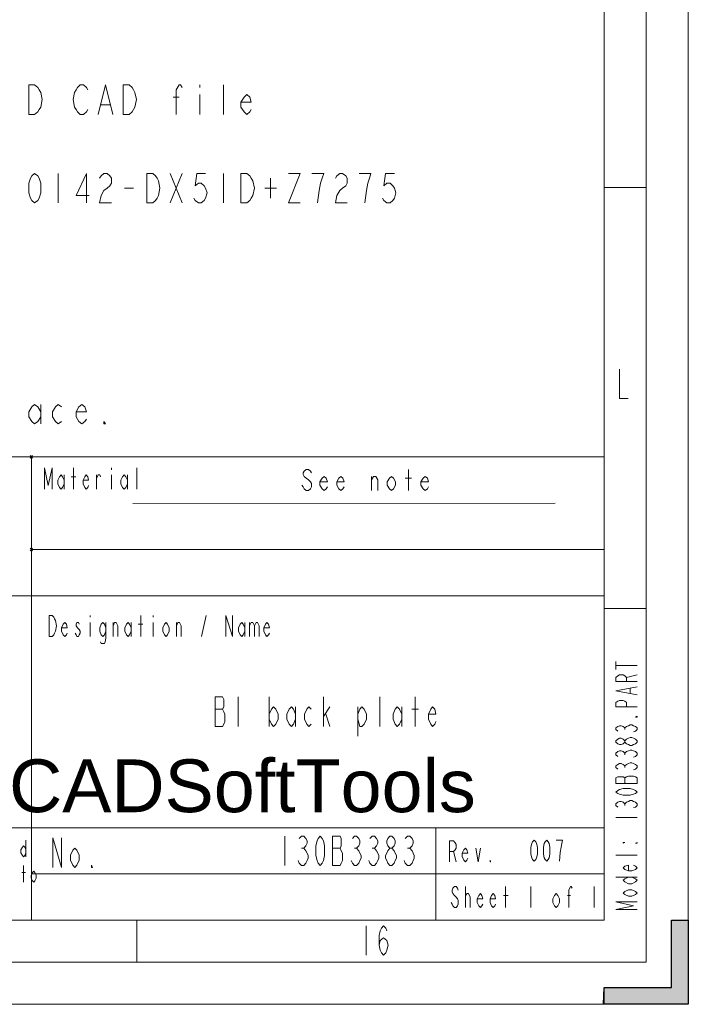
# Model space of a CAD drawing. Header units: millimetres. Extents: x 0 to 839, y 1 to 594.
# Tile 19 of 27: x 760 to 839, y 1 to 118. Entities that reach past the tile are written whole.
import ezdxf

# ---------------------------------------------------------------- set-up
doc = ezdxf.new("R2010")
doc.units = ezdxf.units.MM
doc.header["$MEASUREMENT"] = 0
doc.layers.get('0').update_dxf_attribs({"linetype": 'CONTINUOUS'})
doc.layers.add('13D9150', color=7, linetype='CONTINUOUS')
doc.styles.add('13D91E0', font='Arial.ttf')

# ---------------------------------------------------------------- blocks, each defined once
blk = doc.blocks.new('13A4510')
at = {"layer": '13D9150', "color": 0, "true_color": 0x000001, "style": '13D91E0'}
blk.add_text('Created in Free Online PDF to DWG Converter by CADSoftTools', height=1, dxfattribs=at).set_placement((0, 0))

msp = doc.modelspace()

# ---------------------------------------------------------------- hatches: boundary and pattern name
at = {"true_color": 0x000007}
msp.add_hatch(color=0, dxfattribs=at).paths.add_polyline_path([(839.025, 1.452), (828.993, 1.452), (829.059, 3.432), (837.045, 3.432), (837.045, 11.418), (839.025, 11.418)])

# ---------------------------------------------------------------- linework, layer by layer
at = {"color": 0, "linetype": 'Continuous', "lineweight": 15, "true_color": 0x000007}
for points in [[(839.025, 1.452), (839.025, 594.132), (839.025, 594.132)], [(829.059, 11.418), (829.059, 584.133), (829.059, 584.133)], [(834.042, 98.208), (829.059, 98.208), (829.059, 98.208)], [(649.44, 66.297), (829.059, 66.297), (829.059, 66.297)], [(761.343, 66.132), (761.046, 66.462), (761.046, 66.462)], [(761.343, 66.462), (761.046, 66.132), (761.046, 66.132)], [(761.211, 66.297), (761.211, 11.418), (761.211, 11.418)], [(829.059, 66.297), (829.059, 11.418), (829.059, 11.418)], [(761.343, 55.176), (761.046, 55.473), (761.046, 55.473)], [(761.343, 55.473), (761.046, 55.176), (761.046, 55.176)], [(761.211, 55.308), (829.059, 55.308), (829.059, 55.308)], [(649.44, 49.83), (829.059, 49.83), (829.059, 49.83)], [(834.042, 48.345), (829.059, 48.345), (829.059, 48.345)], [(649.44, 22.374), (829.059, 22.374), (829.059, 22.374)], [(19.833, 11.418), (829.059, 11.418), (829.059, 11.418)], [(649.44, 11.418), (829.059, 11.418), (829.059, 11.418)], [(773.685, 6.435), (773.685, 11.418), (773.685, 11.418)], [(837.045, 11.418), (839.025, 11.418), (839.025, 11.418)], [(837.045, 3.432), (837.045, 11.418), (837.045, 11.418)], [(829.059, 3.432), (837.045, 3.432), (837.045, 3.432)], [(829.059, 1.452), (829.059, 3.432), (829.059, 3.432)], [(-0.132, 1.452), (839.025, 1.452), (839.025, 1.452)]]:
    msp.add_lwpolyline(points, dxfattribs=at)
at = {"color": 0, "linetype": 'Continuous', "lineweight": 5, "true_color": 0x000007}
for points in [[(834.042, 6.435), (834.042, 589.149), (834.042, 589.149)], [(767.877, 107.448), (767.712, 107.151), (767.349, 106.854), (766.986, 106.854), (766.656, 107.151), (766.491, 107.448), (766.293, 107.712), (766.128, 108.603), (766.293, 109.461), (766.491, 109.758), (766.656, 110.055), (766.986, 110.352), (767.349, 110.352), (767.712, 110.055), (767.877, 109.758)], [(769.098, 106.854), (769.956, 110.352), (770.847, 106.854)], [(778.338, 106.854), (778.338, 109.758), (778.701, 110.352), (778.866, 110.352), (779.064, 110.055)], [(781.143, 110.352), (781.143, 110.055), (781.143, 110.055)], [(783.948, 106.854), (783.948, 110.352), (783.948, 110.352)], [(778.008, 108.9), (778.701, 108.9), (778.701, 108.9)], [(781.143, 109.197), (781.143, 106.854), (781.143, 106.854)], [(787.248, 107.448), (787.083, 107.151), (786.72, 106.854), (786.39, 107.151), (786.027, 107.712), (786.027, 108.306), (786.39, 108.9), (786.72, 109.197), (787.083, 108.9), (787.248, 108.306), (786.027, 108.306)], [(769.461, 108.009), (770.484, 108.009), (770.484, 108.009)], [(764.379, 99.858), (764.379, 96.393), (764.379, 96.393)], [(767.712, 96.393), (767.712, 99.858), (766.491, 97.251), (768.042, 97.251)], [(769.263, 99.297), (769.461, 99.594), (769.791, 99.858), (770.154, 99.858), (770.484, 99.594), (770.682, 99.297), (770.682, 98.703), (770.484, 98.406), (770.154, 98.109), (769.791, 97.845), (769.461, 97.251), (769.263, 96.393), (770.682, 96.393)], [(777.645, 99.858), (779.064, 96.393), (779.064, 96.393)], [(777.645, 96.393), (779.064, 99.858), (779.064, 99.858)], [(781.836, 99.858), (780.78, 99.858), (780.615, 98.406), (780.978, 98.703), (781.308, 98.703), (781.671, 98.406), (781.836, 98.109), (782.034, 97.548), (781.836, 96.954), (781.671, 96.657), (781.308, 96.393), (780.978, 96.393), (780.615, 96.657), (780.45, 96.954)], [(783.948, 99.858), (783.948, 96.393), (783.948, 96.393)], [(789.525, 99.297), (789.525, 96.954), (789.525, 96.954)], [(791.637, 99.858), (793.023, 99.858), (791.637, 96.393), (793.023, 96.393)], [(795.102, 96.393), (795.3, 97.845), (795.465, 98.703), (795.63, 99.297), (795.828, 99.858), (794.409, 99.858)], [(797.214, 99.297), (797.379, 99.594), (797.742, 99.858), (798.072, 99.858), (798.435, 99.594), (798.6, 99.297), (798.6, 98.703), (798.435, 98.406), (798.072, 98.109), (797.742, 97.845), (797.379, 97.251), (797.214, 96.393), (798.6, 96.393)], [(800.712, 96.393), (800.877, 97.845), (801.042, 98.703), (801.24, 99.297), (801.405, 99.858), (800.019, 99.858)], [(804.21, 99.858), (803.154, 99.858), (802.956, 98.406), (803.319, 98.703), (803.682, 98.703), (804.012, 98.406), (804.21, 98.109), (804.375, 97.548), (804.21, 96.954), (804.012, 96.657), (803.682, 96.393), (803.319, 96.393), (802.956, 96.657), (802.791, 96.954)], [(772.233, 98.109), (773.289, 98.109), (773.289, 98.109)], [(788.832, 98.109), (790.218, 98.109), (790.218, 98.109)], [(830.874, 76.692), (830.874, 73.194), (831.897, 73.194)], [(762.3, 71.049), (761.937, 70.488), (761.574, 70.191), (761.244, 70.488), (760.881, 71.049), (760.881, 71.643), (761.244, 72.237), (761.574, 72.501), (761.937, 72.237), (762.3, 71.643)], [(762.3, 72.501), (762.3, 70.191), (762.3, 70.191)], [(764.742, 70.488), (764.379, 70.191), (764.049, 70.488), (763.686, 71.049), (763.686, 71.643), (764.049, 72.237), (764.379, 72.501), (764.742, 72.237)], [(767.712, 70.752), (767.514, 70.488), (767.184, 70.191), (766.821, 70.488), (766.491, 71.049), (766.491, 71.643), (766.821, 72.237), (767.184, 72.501), (767.514, 72.237), (767.712, 71.643), (766.491, 71.643)], [(649.44, 66.297), (829.059, 66.297), (829.059, 66.297)], [(761.211, 66.297), (761.211, 11.418), (761.211, 11.418)], [(829.059, 66.297), (829.059, 11.418), (829.059, 11.418)], [(762.729, 62.469), (762.729, 64.977), (763.191, 62.898), (763.653, 64.977), (763.653, 62.469)], [(765.072, 63.096), (764.874, 62.667), (764.709, 62.469), (764.511, 62.667), (764.313, 63.096), (764.313, 63.525), (764.511, 63.921), (764.709, 64.152), (764.874, 63.921), (765.072, 63.525)], [(765.072, 64.152), (765.072, 62.469), (765.072, 62.469)], [(766.194, 62.469), (766.194, 64.977), (766.194, 64.977)], [(767.976, 62.898), (767.877, 62.667), (767.679, 62.469), (767.514, 62.667), (767.316, 63.096), (767.316, 63.525), (767.514, 63.921), (767.679, 64.152), (767.877, 63.921), (767.976, 63.525), (767.316, 63.525)], [(768.9, 62.469), (768.9, 64.152), (768.9, 64.152)], [(768.9, 63.723), (769.098, 64.152), (769.296, 64.152), (769.362, 63.921)], [(770.682, 64.977), (770.682, 64.746), (770.682, 64.746)], [(770.682, 64.152), (770.682, 62.469), (770.682, 62.469)], [(772.563, 63.096), (772.365, 62.667), (772.167, 62.469), (772.002, 62.667), (771.804, 63.096), (771.804, 63.525), (772.002, 63.921), (772.167, 64.152), (772.365, 63.921), (772.563, 63.525)], [(772.563, 64.152), (772.563, 62.469), (772.563, 62.469)], [(773.685, 62.469), (773.685, 64.977), (773.685, 64.977)], [(794.376, 64.383), (794.244, 64.581), (794.013, 64.812), (793.749, 64.812), (793.518, 64.581), (793.386, 64.383), (793.386, 64.185), (793.518, 63.954), (793.749, 63.756), (794.013, 63.558), (794.244, 63.327), (794.376, 63.129), (794.376, 62.733), (794.244, 62.502), (794.013, 62.304), (793.749, 62.304), (793.518, 62.502), (793.386, 62.733), (793.254, 62.931)], [(805.86, 62.304), (805.86, 64.812), (805.86, 64.812)], [(765.897, 63.921), (766.458, 63.921), (766.458, 63.921)], [(796.257, 62.733), (796.125, 62.502), (795.861, 62.304), (795.63, 62.502), (795.366, 62.931), (795.366, 63.327), (795.63, 63.756), (795.861, 63.954), (796.125, 63.756), (796.257, 63.327), (795.366, 63.327)], [(798.237, 62.733), (798.105, 62.502), (797.874, 62.304), (797.61, 62.502), (797.379, 62.931), (797.379, 63.327), (797.61, 63.756), (797.874, 63.954), (798.105, 63.756), (798.237, 63.327), (797.379, 63.327)], [(801.504, 62.304), (801.504, 63.954), (801.504, 63.954)], [(801.504, 63.558), (801.735, 63.954), (801.999, 63.954), (802.23, 63.558), (802.23, 62.304)], [(805.464, 63.756), (806.223, 63.756), (806.223, 63.756)], [(808.236, 62.733), (808.104, 62.502), (807.84, 62.304), (807.609, 62.502), (807.345, 62.931), (807.345, 63.327), (807.609, 63.756), (807.84, 63.954), (808.104, 63.756), (808.236, 63.327), (807.345, 63.327)], [(773.223, 60.786), (823.251, 60.819), (823.251, 60.819)], [(761.211, 55.308), (829.059, 55.308), (829.059, 55.308)], [(649.44, 49.83), (829.059, 49.83), (829.059, 49.83)], [(765.435, 45.408), (765.336, 45.21), (765.171, 45.012), (764.973, 45.21), (764.775, 45.639), (764.775, 46.035), (764.973, 46.464), (765.171, 46.662), (765.336, 46.464), (765.435, 46.035), (764.775, 46.035)], [(766.854, 46.464), (766.755, 46.662), (766.557, 46.662), (766.491, 46.464), (766.491, 46.266), (766.656, 46.035), (766.854, 45.837), (766.953, 45.639), (766.953, 45.408), (766.854, 45.21), (766.755, 45.012), (766.557, 45.012), (766.491, 45.21), (766.392, 45.408)], [(768.174, 47.487), (768.174, 47.289), (768.174, 47.289)], [(768.174, 46.662), (768.174, 45.012), (768.174, 45.012)], [(770.022, 45.639), (769.857, 45.21), (769.659, 45.012), (769.461, 45.21), (769.296, 45.639), (769.296, 46.035), (769.461, 46.464), (769.659, 46.662), (769.857, 46.464), (770.022, 46.035)], [(770.022, 46.662), (770.022, 44.814), (769.923, 44.385), (769.857, 44.187), (769.461, 44.187), (769.362, 44.385)], [(770.88, 45.012), (770.88, 46.662), (770.88, 46.662)], [(770.88, 46.266), (771.045, 46.662), (771.243, 46.662), (771.441, 46.266), (771.441, 45.012)], [(773.025, 45.639), (772.827, 45.21), (772.662, 45.012), (772.464, 45.21), (772.266, 45.639), (772.266, 46.035), (772.464, 46.464), (772.662, 46.662), (772.827, 46.464), (773.025, 46.035)], [(773.025, 46.662), (773.025, 45.012), (773.025, 45.012)], [(774.147, 45.012), (774.147, 47.487), (774.147, 47.487)], [(775.632, 47.487), (775.632, 47.289), (775.632, 47.289)], [(775.632, 46.662), (775.632, 45.012), (775.632, 45.012)], [(778.371, 45.012), (778.371, 46.662), (778.371, 46.662)], [(778.371, 46.266), (778.536, 46.662), (778.734, 46.662), (778.932, 46.266), (778.932, 45.012)], [(781.341, 45.012), (781.902, 47.487), (781.902, 47.487)], [(784.245, 45.012), (784.245, 47.487), (785.004, 45.012), (785.004, 47.487)], [(786.489, 45.639), (786.291, 45.21), (786.126, 45.012), (785.928, 45.21), (785.73, 45.639), (785.73, 46.035), (785.928, 46.464), (786.126, 46.662), (786.291, 46.464), (786.489, 46.035)], [(786.489, 46.662), (786.489, 45.012), (786.489, 45.012)], [(787.05, 46.662), (787.05, 45.012), (787.05, 45.012)], [(787.05, 46.266), (787.248, 46.662), (787.413, 46.662), (787.611, 46.266), (787.611, 45.012)], [(787.611, 46.266), (787.809, 46.662), (787.974, 46.662), (788.172, 46.266), (788.172, 45.012)], [(789.393, 45.408), (789.294, 45.21), (789.096, 45.012), (788.931, 45.21), (788.733, 45.639), (788.733, 46.035), (788.931, 46.464), (789.096, 46.662), (789.294, 46.464), (789.393, 46.035), (788.733, 46.035)], [(773.85, 46.464), (774.411, 46.464), (774.411, 46.464)], [(830.445, 41.118), (830.445, 42.042), (830.445, 42.042)], [(830.445, 41.58), (832.953, 41.58), (832.953, 41.58)], [(832.953, 39.699), (830.445, 39.699), (830.445, 40.161), (830.676, 40.359), (830.874, 40.458), (831.303, 40.458), (831.501, 40.359), (831.699, 40.161), (831.699, 39.699)], [(831.699, 40.161), (832.953, 40.458), (832.953, 40.458)], [(832.953, 38.115), (830.445, 38.577), (832.953, 39.039)], [(832.128, 38.313), (832.128, 38.874), (832.128, 38.874)], [(785.697, 37.851), (785.697, 34.353), (785.697, 34.353)], [(789.36, 37.851), (789.36, 34.353), (789.36, 34.353)], [(795.795, 34.353), (795.795, 37.851), (795.795, 37.851)], [(802.461, 34.353), (802.461, 37.851), (802.461, 37.851)], [(806.652, 34.353), (806.652, 37.851), (806.652, 37.851)], [(832.953, 36.696), (830.445, 36.696), (830.445, 37.191), (830.676, 37.356), (830.874, 37.455), (831.303, 37.455), (831.501, 37.356), (831.699, 37.191), (831.699, 36.696)], [(782.958, 36.399), (783.849, 36.399), (783.849, 36.399)], [(789.36, 35.805), (789.624, 36.399), (789.888, 36.696), (790.152, 36.399), (790.416, 35.805), (790.416, 35.244), (790.152, 34.65), (789.888, 34.353), (789.624, 34.65), (789.36, 35.244)], [(792.495, 35.244), (792.231, 34.65), (792, 34.353), (791.736, 34.65), (791.472, 35.244), (791.472, 35.805), (791.736, 36.399), (792, 36.696), (792.231, 36.399), (792.495, 35.805)], [(792.495, 36.696), (792.495, 34.353), (792.495, 34.353)], [(794.343, 34.65), (794.079, 34.353), (793.815, 34.65), (793.551, 35.244), (793.551, 35.805), (793.815, 36.399), (794.079, 36.696), (794.343, 36.399)], [(795.795, 35.541), (796.554, 36.696), (796.554, 36.696)], [(799.854, 35.805), (800.118, 36.399), (800.349, 36.696), (800.613, 36.399), (800.877, 35.805), (800.877, 35.244), (800.613, 34.65), (800.349, 34.353), (800.118, 34.353), (799.854, 35.244)], [(799.854, 36.696), (799.854, 33.198), (799.854, 33.198)], [(805.068, 35.244), (804.804, 34.65), (804.54, 34.353), (804.309, 34.65), (804.045, 35.244), (804.045, 35.805), (804.309, 36.399), (804.54, 36.696), (804.804, 36.399), (805.068, 35.805)], [(805.068, 36.696), (805.068, 34.353), (805.068, 34.353)], [(806.256, 36.399), (807.048, 36.399), (807.048, 36.399)], [(809.127, 34.947), (808.995, 34.65), (808.731, 34.353), (808.5, 34.65), (808.236, 35.244), (808.236, 35.805), (808.5, 36.399), (808.731, 36.696), (808.995, 36.399), (809.127, 35.805), (808.236, 35.805)], [(796.059, 35.805), (796.554, 34.353), (796.554, 34.353)], [(830.676, 33.792), (830.445, 33.99), (830.445, 34.188), (830.676, 34.353), (830.874, 34.452), (831.072, 34.452), (831.303, 34.353), (831.501, 34.188), (831.699, 34.353), (831.93, 34.452), (832.128, 34.551), (832.326, 34.551), (832.524, 34.452), (832.755, 34.353), (832.953, 34.188), (832.953, 33.99), (832.755, 33.792), (832.524, 33.726)], [(831.501, 33.99), (831.501, 34.188), (831.501, 34.188)], [(831.501, 32.505), (831.303, 32.307), (831.072, 32.208), (830.874, 32.208), (830.676, 32.307), (830.445, 32.505), (830.445, 32.67), (830.676, 32.868), (830.874, 32.967), (831.072, 32.967), (831.303, 32.868), (831.501, 32.67)], [(830.676, 30.822), (830.445, 30.987), (830.445, 31.185), (830.676, 31.383), (830.874, 31.482), (831.072, 31.482), (831.303, 31.383), (831.501, 31.185), (831.699, 31.383), (831.93, 31.482), (832.128, 31.548), (832.326, 31.548), (832.524, 31.482), (832.755, 31.383), (832.953, 31.185), (832.953, 30.987), (832.755, 30.822), (832.524, 30.723)], [(831.501, 30.987), (831.501, 31.185), (831.501, 31.185)], [(830.676, 29.304), (830.445, 29.502), (830.445, 29.7), (830.676, 29.865), (830.874, 29.964), (831.072, 29.964), (831.303, 29.865), (831.501, 29.7), (831.699, 29.865), (831.93, 29.964), (832.128, 30.063), (832.326, 30.063), (832.524, 29.964), (832.755, 29.865), (832.953, 29.7), (832.953, 29.502), (832.755, 29.304), (832.524, 29.238)], [(831.501, 29.502), (831.501, 29.7), (831.501, 29.7)], [(831.501, 27.621), (831.501, 28.281), (831.501, 28.281)], [(830.676, 24.816), (830.445, 25.014), (830.445, 25.212), (830.676, 25.377), (830.874, 25.476), (831.072, 25.476), (831.303, 25.377), (831.501, 25.212), (831.699, 25.377), (831.93, 25.476), (832.128, 25.575), (832.326, 25.575), (832.524, 25.476), (832.755, 25.377), (832.953, 25.212), (832.953, 25.014), (832.755, 24.816), (832.524, 24.75)], [(831.501, 25.014), (831.501, 25.212), (831.501, 25.212)], [(830.445, 23.595), (832.953, 23.595), (832.953, 23.595)], [(649.44, 22.374), (829.059, 22.374), (829.059, 22.374)], [(809.094, 22.374), (809.094, 11.418), (809.094, 11.418)], [(763.719, 17.655), (763.719, 21.153), (764.775, 17.655), (764.775, 21.153)], [(791.208, 21.384), (791.208, 17.886), (791.208, 17.886)], [(792.924, 21.087), (793.188, 21.384), (793.452, 21.384), (793.716, 21.087), (793.848, 20.823), (793.848, 20.526), (793.716, 20.229), (793.452, 19.932), (793.716, 19.635), (793.848, 19.371), (793.98, 19.074), (793.98, 18.777), (793.848, 18.48), (793.716, 18.183), (793.452, 17.886), (793.188, 17.886), (792.924, 18.183), (792.792, 18.48)], [(799.227, 21.087), (799.458, 21.384), (799.722, 21.384), (799.986, 21.087), (800.118, 20.823), (800.118, 20.526), (799.986, 20.229), (799.722, 19.932), (799.986, 19.635), (800.118, 19.371), (800.25, 19.074), (800.25, 18.777), (800.118, 18.48), (799.986, 18.183), (799.722, 17.886), (799.458, 17.886), (799.227, 18.183), (799.095, 18.48)], [(801.306, 21.087), (801.57, 21.384), (801.834, 21.384), (802.098, 21.087), (802.23, 20.823), (802.23, 20.526), (802.098, 20.229), (801.834, 19.932), (802.098, 19.635), (802.23, 19.371), (802.362, 19.074), (802.362, 18.777), (802.23, 18.48), (802.098, 18.183), (801.834, 17.886), (801.57, 17.886), (801.306, 18.183), (801.174, 18.48)], [(803.649, 19.932), (803.418, 20.229), (803.286, 20.526), (803.286, 20.823), (803.418, 21.087), (803.649, 21.384), (803.913, 21.384), (804.177, 21.087), (804.309, 20.823), (804.309, 20.526), (804.177, 20.229), (803.913, 19.932)], [(805.497, 21.087), (805.761, 21.384), (806.025, 21.384), (806.289, 21.087), (806.421, 20.823), (806.421, 20.526), (806.289, 20.229), (806.025, 19.932), (806.289, 19.635), (806.421, 19.371), (806.553, 19.074), (806.553, 18.777), (806.421, 18.48), (806.289, 18.183), (806.025, 17.886), (805.761, 17.886), (805.497, 18.183), (805.365, 18.48)], [(760.551, 19.404), (760.419, 19.074), (760.254, 18.909), (760.122, 19.074), (759.957, 19.404), (759.957, 19.734), (760.122, 20.064), (760.254, 20.229), (760.419, 20.064), (760.551, 19.734)], [(760.551, 20.889), (760.551, 18.909), (760.551, 18.909)], [(793.188, 19.932), (793.452, 19.932), (793.452, 19.932)], [(796.851, 19.932), (797.775, 19.932), (797.775, 19.932)], [(799.458, 19.932), (799.722, 19.932), (799.722, 19.932)], [(801.57, 19.932), (801.834, 19.932), (801.834, 19.932)], [(805.761, 19.932), (806.025, 19.932), (806.025, 19.932)], [(810.744, 18.315), (810.744, 20.823), (811.206, 20.823), (811.404, 20.592), (811.503, 20.394), (811.503, 19.965), (811.404, 19.767), (811.206, 19.569), (810.744, 19.569)], [(812.889, 18.744), (812.79, 18.513), (812.625, 18.315), (812.427, 18.513), (812.229, 18.942), (812.229, 19.371), (812.427, 19.767), (812.625, 19.965), (812.79, 19.767), (812.889, 19.371), (812.229, 19.371)], [(813.846, 19.965), (814.11, 18.315), (814.407, 19.965)], [(823.746, 18.414), (823.845, 19.437), (823.944, 20.064), (824.043, 20.493), (824.109, 20.889), (823.383, 20.889)], [(811.206, 19.569), (811.503, 18.315), (811.503, 18.315)], [(832.953, 19.107), (830.445, 19.107), (830.445, 19.107)], [(760.254, 15.906), (760.254, 17.886), (760.254, 17.886)], [(832.524, 17.919), (832.755, 17.82), (832.953, 17.622), (832.755, 17.424), (832.326, 17.259), (831.93, 17.259), (831.501, 17.424), (831.303, 17.622), (831.501, 17.82), (831.93, 17.919), (831.93, 17.259)], [(760.056, 17.061), (760.485, 17.061), (760.485, 17.061)], [(761.211, 16.896), (829.059, 16.896), (829.059, 16.896)], [(830.445, 16.5), (832.953, 16.5), (832.953, 16.5)], [(832.326, 16.5), (832.755, 16.302), (832.953, 16.137), (832.755, 15.939), (832.326, 15.741), (831.93, 15.741), (831.501, 15.939), (831.303, 16.137), (831.501, 16.302), (831.93, 16.5)], [(811.767, 14.982), (811.668, 15.213), (811.503, 15.411), (811.305, 15.411), (811.107, 15.213), (811.041, 14.982), (811.041, 14.784), (811.107, 14.586), (811.305, 14.355), (811.503, 14.157), (811.668, 13.959), (811.767, 13.728), (811.767, 13.332), (811.668, 13.134), (811.503, 12.903), (811.305, 12.903), (811.107, 13.134), (811.041, 13.332), (810.942, 13.53)], [(812.625, 12.903), (812.625, 15.411), (812.625, 15.411)], [(817.377, 12.903), (817.377, 15.411), (817.377, 15.411)], [(820.38, 15.411), (820.38, 12.903), (820.38, 12.903)], [(824.868, 12.903), (824.868, 14.982), (825.066, 15.411), (825.165, 15.411), (825.264, 15.213)], [(827.871, 15.411), (827.871, 12.903), (827.871, 12.903)], [(812.625, 14.157), (812.625, 14.355), (812.823, 14.586), (812.889, 14.586), (812.988, 14.586), (813.186, 14.157), (813.186, 12.903)], [(814.671, 13.332), (814.572, 13.134), (814.407, 12.903), (814.209, 13.134), (814.011, 13.53), (814.011, 13.959), (814.209, 14.355), (814.407, 14.586), (814.572, 14.355), (814.671, 13.959), (814.011, 13.959)], [(816.189, 13.332), (816.09, 13.134), (815.892, 12.903), (815.694, 13.134), (815.529, 13.53), (815.529, 13.959), (815.694, 14.355), (815.892, 14.586), (816.09, 14.355), (816.189, 13.959), (815.529, 13.959)], [(817.113, 14.355), (817.674, 14.355), (817.674, 14.355)], [(824.703, 14.355), (825.066, 14.355), (825.066, 14.355)], [(832.953, 12.672), (830.445, 12.672), (832.524, 13.134), (830.445, 13.596), (832.953, 13.596)], [(649.44, 11.418), (829.059, 11.418), (829.059, 11.418)], [(800.844, 10.758), (800.844, 7.26), (800.844, 7.26)], [(802.395, 8.448), (802.527, 9.009), (802.923, 9.306), (803.319, 9.009), (803.451, 8.448), (803.319, 7.854), (803.187, 7.557), (802.923, 7.26), (802.659, 7.557), (802.527, 7.854), (802.395, 8.448), (802.395, 9.603), (802.527, 10.164), (802.659, 10.461), (802.923, 10.758), (803.187, 10.461), (803.319, 10.164)], [(14.85, 6.435), (834.042, 6.435), (834.042, 6.435)]]:
    msp.add_lwpolyline(points, dxfattribs=at)
for points in [[(760.881, 110.352), (761.574, 110.352), (761.937, 110.055), (762.102, 109.758), (762.3, 109.461), (762.465, 108.603), (762.3, 107.712), (762.102, 107.448), (761.937, 107.151), (761.574, 106.854), (760.881, 106.854)], [(772.068, 110.352), (772.761, 110.352), (773.124, 110.055), (773.289, 109.758), (773.454, 109.461), (773.652, 108.603), (773.454, 107.712), (773.289, 107.448), (773.124, 107.151), (772.761, 106.854), (772.068, 106.854)], [(761.574, 96.393), (761.244, 96.657), (761.079, 96.954), (760.881, 97.548), (760.881, 98.703), (761.079, 99.297), (761.244, 99.594), (761.574, 99.858), (761.937, 99.594), (762.102, 99.297), (762.3, 98.703), (762.3, 97.548), (762.102, 96.954), (761.937, 96.657)], [(774.873, 99.858), (775.566, 99.858), (775.896, 99.594), (776.094, 99.297), (776.259, 99), (776.424, 98.109), (776.259, 97.251), (776.094, 96.954), (775.896, 96.657), (775.566, 96.393), (774.873, 96.393)], [(786.027, 99.858), (786.72, 99.858), (787.083, 99.594), (787.248, 99.297), (787.446, 99), (787.611, 98.109), (787.446, 97.251), (787.248, 96.954), (787.083, 96.657), (786.72, 96.393), (786.027, 96.393)], [(769.956, 70.191), (769.791, 70.191), (769.791, 70.488)], [(804.342, 62.931), (804.111, 62.502), (803.847, 62.304), (803.616, 62.502), (803.352, 62.931), (803.352, 63.327), (803.616, 63.756), (803.847, 63.954), (804.111, 63.756), (804.342, 63.327)], [(763.29, 47.487), (763.653, 47.487), (763.851, 47.289), (763.95, 47.091), (764.049, 46.893), (764.148, 46.266), (764.049, 45.639), (763.95, 45.408), (763.851, 45.21), (763.653, 45.012), (763.29, 45.012)], [(777.513, 45.639), (777.315, 45.21), (777.15, 45.012), (776.952, 45.21), (776.754, 45.639), (776.754, 46.035), (776.952, 46.464), (777.15, 46.662), (777.315, 46.464), (777.513, 46.035)], [(782.958, 37.851), (782.958, 34.353), (783.849, 34.353), (783.981, 34.65), (784.113, 34.947), (784.113, 35.805), (783.981, 36.102), (783.849, 36.399), (783.981, 36.696), (783.981, 37.554), (783.849, 37.851)], [(832.953, 35.574), (832.953, 35.475), (832.755, 35.475)], [(832.953, 32.505), (832.755, 32.307), (832.524, 32.208), (832.326, 32.109), (832.128, 32.109), (831.93, 32.208), (831.699, 32.307), (831.501, 32.505), (831.501, 32.67), (831.699, 32.868), (831.93, 32.967), (832.128, 33.066), (832.326, 33.066), (832.524, 32.967), (832.755, 32.868), (832.953, 32.67)], [(830.445, 27.621), (832.953, 27.621), (832.953, 28.281), (832.755, 28.38), (832.524, 28.479), (831.93, 28.479), (831.699, 28.38), (831.501, 28.281), (831.303, 28.38), (830.676, 28.38), (830.445, 28.281)], [(832.953, 26.598), (832.755, 26.433), (832.524, 26.334), (832.128, 26.235), (831.303, 26.235), (830.874, 26.334), (830.676, 26.433), (830.445, 26.598), (830.676, 26.796), (830.874, 26.895), (831.303, 26.994), (832.128, 26.994), (832.524, 26.895), (832.755, 26.796)], [(795.399, 17.886), (795.168, 18.183), (795.036, 18.48), (794.904, 19.074), (794.904, 20.229), (795.036, 20.823), (795.168, 21.087), (795.399, 21.384), (795.663, 21.087), (795.795, 20.823), (795.927, 20.229), (795.927, 19.074), (795.795, 18.48), (795.663, 18.183)], [(796.851, 21.384), (796.851, 17.886), (797.775, 17.886), (797.907, 18.183), (798.039, 18.48), (798.039, 19.371), (797.907, 19.635), (797.775, 19.932), (797.907, 20.229), (797.907, 21.087), (797.775, 21.384)], [(766.854, 18.513), (766.59, 17.952), (766.326, 17.655), (766.095, 17.952), (765.831, 18.513), (765.831, 19.107), (766.095, 19.701), (766.326, 19.965), (766.59, 19.701), (766.854, 19.107)], [(803.649, 17.886), (803.418, 18.183), (803.286, 18.48), (803.154, 18.777), (803.154, 19.074), (803.286, 19.371), (803.418, 19.635), (803.649, 19.932), (803.913, 19.932), (804.177, 19.635), (804.309, 19.371), (804.441, 19.074), (804.441, 18.777), (804.309, 18.48), (804.177, 18.183), (803.913, 17.886)], [(820.743, 18.414), (820.578, 18.612), (820.479, 18.81), (820.38, 19.239), (820.38, 20.064), (820.479, 20.493), (820.578, 20.691), (820.743, 20.889), (820.941, 20.691), (821.04, 20.493), (821.139, 20.064), (821.139, 19.239), (821.04, 18.81), (820.941, 18.612)], [(822.261, 18.414), (822.063, 18.612), (821.964, 18.81), (821.865, 19.239), (821.865, 20.064), (821.964, 20.493), (822.063, 20.691), (822.261, 20.889), (822.426, 20.691), (822.525, 20.493), (822.624, 20.064), (822.624, 19.239), (822.525, 18.81), (822.426, 18.612)], [(831.303, 20.625), (831.501, 20.625), (831.303, 20.526)], [(832.953, 20.625), (832.953, 20.526), (832.755, 20.526)], [(768.438, 17.655), (768.306, 17.655), (768.306, 17.952)], [(815.595, 18.315), (815.529, 18.315), (815.529, 18.513)], [(761.772, 16.401), (761.607, 16.071), (761.475, 15.906), (761.31, 16.071), (761.178, 16.401), (761.178, 16.731), (761.31, 17.061), (761.475, 17.226), (761.607, 17.061), (761.772, 16.731)], [(823.746, 13.53), (823.548, 13.134), (823.383, 12.903), (823.185, 13.134), (822.987, 13.53), (822.987, 13.959), (823.185, 14.355), (823.383, 14.586), (823.548, 14.355), (823.746, 13.959)], [(832.326, 15.015), (832.755, 14.817), (832.953, 14.619), (832.755, 14.454), (832.326, 14.256), (831.93, 14.256), (831.501, 14.454), (831.303, 14.619), (831.501, 14.817), (831.93, 15.015)]]:
    msp.add_lwpolyline(points, close=True, dxfattribs=at)
at = {"color": 0, "linetype": 'Continuous', "lineweight": -2, "true_color": 0x000007}
msp.add_lwpolyline([(839.025, 1.452), (828.993, 1.452), (829.059, 3.432), (837.045, 3.432), (837.045, 11.418), (839.025, 11.418)], close=True, dxfattribs=at)

# ---------------------------------------------------------------- block references
at = {"layer": '13D9150', "color": 0, "true_color": 0x000000, "xscale": 6.248315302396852, "yscale": 6.248315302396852, "zscale": 6.248315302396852}
msp.add_blockref('13A4510', (562.1032, 24.2088), dxfattribs=at)

doc.saveas('drawing.dxf')
